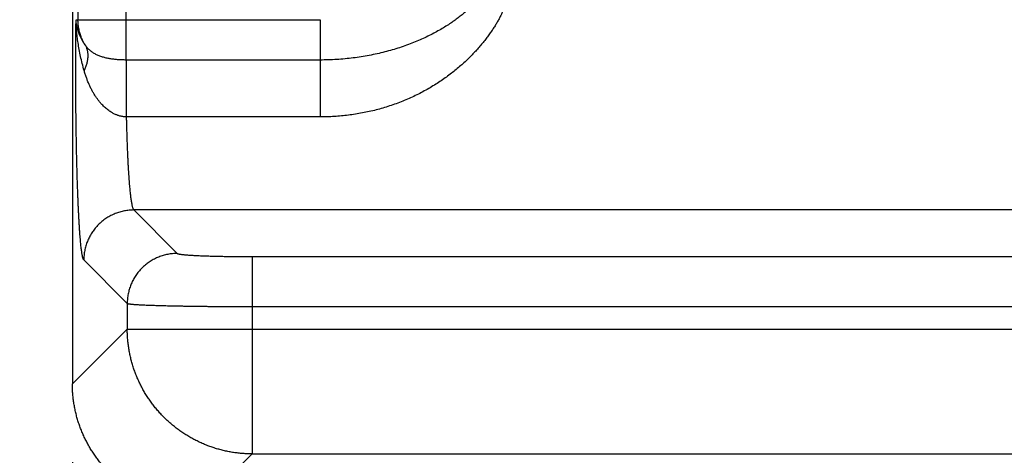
# Model space of a CAD drawing. Header units: inches. Extents: x 0 to 34, y 0 to 22.
# Tile 4 of 152: x 3.911 to 4.698, y 6.884 to 7.233. Entities that reach past the tile are written whole.
import ezdxf

# ---------------------------------------------------------------- set-up
doc = ezdxf.new("R2010")
doc.units = ezdxf.units.IN
doc.header["$LTSCALE"] = 1.87
doc.header["$MEASUREMENT"] = 0
doc.layers.get('0').update_dxf_attribs({"linetype": 'CONTINUOUS'})
doc.layers.add('DIMENSIONS', color=7, linetype='CONTINUOUS')
doc.styles.get("Standard").update_dxf_attribs({"font": 'txt', "width": 0.8})
doc.dimstyles.new('DIMSTYLE_1', dxfattribs={"dimtxt": 0.125, "dimasz": 0.18, "dimexe": 0.18, "dimexo": 0.0625, "dimgap": 0.09, "dimtad": 0, "dimtih": 1, "dimtoh": 1, "dimdec": 3, "dimzin": 4, "dimdsep": 46, "dimtxsty": 'STANDARD', "dimblk": '_FILLED', "dimblk1": '_FILLED', "dimblk2": '_FILLED', "dimcen": 0.09, "dimadec": 0, "dimazin": 0, "dimtp": 0.01, "dimtm": 0.01, "dimtfac": 1, "dimtdec": 3, "dimtofl": 0, "dimtmove": 0, "dimatfit": 3, "dimldrblk": '_FILLED', "dimfxl": 1, "dimtolj": 1, "dimtzin": 4, "dimarcsym": 0})

# ---------------------------------------------------------------- blocks, each defined once
blk = doc.blocks.new('_FILLED')
at = {"color": 0, "linetype": 'BYBLOCK'}
blk.add_solid([(0, 0), (-1, 0.1736), (-1, -0.1736)], dxfattribs=at)
blk = doc.blocks.new('*D2')
at = {"layer": 'DIMENSIONS', "color": 2, "linetype": 'CONTINUOUS'}
for p, q in [((5.68739, 8.51393), (5.68739, 5.78043)), ((3.95289, 6.87883), (3.95289, 5.78043)), ((3.95289, 5.90543), (3.59289, 5.90543)), ((5.68739, 5.90543), (6.04739, 5.90543))]:
    blk.add_line(p, q, dxfattribs=at)
at = {"layer": 'DIMENSIONS', "color": 2, "linetype": 'CONTINUOUS', "xscale": 0.18, "yscale": 0.18, "zscale": 0.18}
blk.add_blockref('_FILLED', (3.95289, 5.90543), dxfattribs=at)
at = {"layer": 'DIMENSIONS', "color": 2, "linetype": 'CONTINUOUS', "xscale": 0.18, "yscale": 0.18, "zscale": 0.18, "rotation": 180}
blk.add_blockref('_FILLED', (5.68739, 5.90543), dxfattribs=at)
at = {"layer": 'DIMENSIONS', "color": 2, "linetype": 'CONTINUOUS', "width": 0.8}
for s, p in [('[', (4.7214, 5.84293)), (']', (5.3214, 5.84293)), ('1.735', (4.0964, 5.84293)), ('44.06', (4.8214, 5.84293))]:
    blk.add_text(s, height=0.125, dxfattribs=at).set_placement(p)

msp = doc.modelspace()

# ---------------------------------------------------------------- linework, layer by layer
at = {"color": 7, "linetype": 'CONTINUOUS'}
for p, q in [((3.95289, 10.22397), (3.95289, 6.94133)), ((3.99591, 7.20027), (3.99591, 7.58258)), ((3.95736, 7.55035), (3.95736, 7.23251)), ((3.9558, 7.23251), (4.15089, 7.23251)), ((4.15089, 7.23251), (4.15089, 7.15474)), ((4.15089, 7.20027), (3.99591, 7.20027)), ((4.15089, 7.15474), (3.99596, 7.15474)), ((4.00197, 7.08034), (4.0367, 7.0456)), ((7.37281, 7.08034), (4.00197, 7.08034)), ((3.962, 7.04038), (3.99674, 7.00564)), ((4.09665, 7.0431), (4.09665, 6.88528)), ((4.09665, 7.0431), (7.27813, 7.0431)), ((3.99674, 7.00564), (3.99674, 6.98518)), ((4.09665, 7.00314), (7.27813, 7.00314)), ((3.99674, 6.98518), (3.95289, 6.94133)), ((3.99674, 6.98518), (7.37804, 6.98518)), ((4.09665, 6.88528), (4.05279, 6.84143)), ((4.09665, 6.88528), (7.27813, 6.88528))]:
    msp.add_line(p, q, dxfattribs=at)
for points, knots in [([(4.30173, 7.27022), (4.30187, 7.26974), (4.30211, 7.26875), (4.3024, 7.26721), (4.30261, 7.26558), (4.30273, 7.26387), (4.30277, 7.2621), (4.30272, 7.26026), (4.30257, 7.25837), (4.30233, 7.25643), (4.30199, 7.25442), (4.30154, 7.25232), (4.30098, 7.25013), (4.30032, 7.24788), (4.29955, 7.24557), (4.29866, 7.2432), (4.29765, 7.24077), (4.29653, 7.23827), (4.29528, 7.2357), (4.29389, 7.23306), (4.29236, 7.23035), (4.29069, 7.22756), (4.28887, 7.22472), (4.28689, 7.22182), (4.28475, 7.21887), (4.28246, 7.21586), (4.27999, 7.21282), (4.27735, 7.20974), (4.27454, 7.20664), (4.27155, 7.20352), (4.26837, 7.20039), (4.26502, 7.19728), (4.26148, 7.19418), (4.25776, 7.19111), (4.25386, 7.18809), (4.24978, 7.18513), (4.24553, 7.18225), (4.24112, 7.17946), (4.23655, 7.17677), (4.23184, 7.1742), (4.22699, 7.17175), (4.22201, 7.16945), (4.21692, 7.1673), (4.21173, 7.16531), (4.20645, 7.16348), (4.2011, 7.16181), (4.19568, 7.16032), (4.1902, 7.15901), (4.18467, 7.15787), (4.1791, 7.1569), (4.1735, 7.15611), (4.16788, 7.1555), (4.16223, 7.15506), (4.15656, 7.1548), (4.15278, 7.15474), (4.15089, 7.15474)], [0, 0, 0, 0, 0.007112, 0.014596, 0.022422, 0.030586, 0.03907, 0.047841, 0.056866, 0.066154, 0.075849, 0.086097, 0.096866, 0.108073, 0.119703, 0.131769, 0.144304, 0.157354, 0.17097, 0.185197, 0.20005, 0.21553, 0.23164, 0.24838, 0.265759, 0.283788, 0.302474, 0.321818, 0.341809, 0.362436, 0.383685, 0.405537, 0.427976, 0.45098, 0.474516, 0.498552, 0.523052, 0.547973, 0.573273, 0.598905, 0.624828, 0.650995, 0.677363, 0.703892, 0.730549, 0.757306, 0.784132, 0.811008, 0.837925, 0.864877, 0.891856, 0.918857, 0.945882, 0.97293, 1, 1, 1, 1]), ([(4.2832, 7.2624), (4.28323, 7.26224), (4.28326, 7.2619), (4.28328, 7.26137), (4.28326, 7.2608), (4.28319, 7.26018), (4.28306, 7.25951), (4.28287, 7.25878), (4.28261, 7.25797), (4.28227, 7.25709), (4.28184, 7.25612), (4.2813, 7.25506), (4.28065, 7.25391), (4.27987, 7.25265), (4.27893, 7.25129), (4.27782, 7.24979), (4.27651, 7.24817), (4.27499, 7.24642), (4.27324, 7.24454), (4.27124, 7.24253), (4.26898, 7.2404), (4.26643, 7.23816), (4.2636, 7.23582), (4.26048, 7.23341), (4.25706, 7.23095), (4.25335, 7.22845), (4.24936, 7.22595), (4.24508, 7.22345), (4.24055, 7.221), (4.23576, 7.21861), (4.23073, 7.21631), (4.22548, 7.21411), (4.22003, 7.21202), (4.21437, 7.21008), (4.20855, 7.20828), (4.20256, 7.20664), (4.19642, 7.20517), (4.19016, 7.20389), (4.18379, 7.20278), (4.17733, 7.20187), (4.17079, 7.20116), (4.16419, 7.20065), (4.15755, 7.20034), (4.15311, 7.20027), (4.15089, 7.20027)], [0, 0, 0, 0, 0.003224, 0.006634, 0.010304, 0.014307, 0.018713, 0.023591, 0.029026, 0.035131, 0.042005, 0.049682, 0.058209, 0.067729, 0.078411, 0.09042, 0.103876, 0.118873, 0.135506, 0.153852, 0.173973, 0.195926, 0.219704, 0.245284, 0.272615, 0.301618, 0.332208, 0.364277, 0.39772, 0.432424, 0.468286, 0.505203, 0.543079, 0.581825, 0.621363, 0.661618, 0.702508, 0.74395, 0.785864, 0.828179, 0.870822, 0.913723, 0.956808, 1, 1, 1, 1]), ([(3.962, 7.04038), (3.96191, 7.04047), (3.96174, 7.04074), (3.96152, 7.04124), (3.96129, 7.04193), (3.96107, 7.04279), (3.96085, 7.04382), (3.96063, 7.04503), (3.96041, 7.04642), (3.96019, 7.04798), (3.95997, 7.04971), (3.95976, 7.05161), (3.95955, 7.05368), (3.95934, 7.05591), (3.95914, 7.0583), (3.95894, 7.06085), (3.95874, 7.06356), (3.95855, 7.06642), (3.95836, 7.06943), (3.95817, 7.07259), (3.958, 7.07589), (3.95782, 7.07933), (3.95765, 7.08291), (3.95749, 7.08661), (3.95733, 7.09044), (3.95718, 7.09439), (3.95704, 7.09845), (3.9569, 7.10263), (3.95676, 7.10692), (3.95664, 7.11131), (3.95652, 7.11579), (3.9564, 7.12037), (3.9563, 7.12503), (3.9562, 7.12977), (3.9561, 7.13459), (3.95602, 7.13948), (3.95594, 7.14443), (3.95587, 7.14944), (3.95581, 7.1545), (3.95575, 7.15961), (3.95571, 7.16476), (3.95567, 7.16994), (3.95563, 7.17515), (3.95561, 7.18038), (3.95559, 7.18563), (3.95559, 7.19088), (3.95558, 7.19614), (3.95559, 7.2014), (3.95561, 7.20665), (3.95563, 7.21189), (3.95566, 7.2171), (3.9557, 7.22228), (3.95575, 7.22741), (3.95578, 7.23082), (3.9558, 7.23251)], [0, 0, 0, 0, 0.002036, 0.004882, 0.008595, 0.013199, 0.018702, 0.025104, 0.032399, 0.040579, 0.04964, 0.059573, 0.070367, 0.08201, 0.094489, 0.107789, 0.121897, 0.136798, 0.152479, 0.16892, 0.186099, 0.203991, 0.222571, 0.241824, 0.261732, 0.282277, 0.30343, 0.325161, 0.347441, 0.370245, 0.393551, 0.417335, 0.441569, 0.466222, 0.491265, 0.516666, 0.542395, 0.568424, 0.594721, 0.621258, 0.648007, 0.674938, 0.702015, 0.729201, 0.756458, 0.783761, 0.811087, 0.838416, 0.865711, 0.892925, 0.920008, 0.946912, 0.973591, 1, 1, 1, 1]), ([(3.96228, 7.19185), (3.96175, 7.19373), (3.96075, 7.19747), (3.95944, 7.20306), (3.95832, 7.20853), (3.95742, 7.2138), (3.95673, 7.21884), (3.95623, 7.22362), (3.95592, 7.22815), (3.95582, 7.23109), (3.9558, 7.23251)], [0, 0, 0, 0, 0.141933, 0.281673, 0.417349, 0.547154, 0.670206, 0.786583, 0.896458, 1, 1, 1, 1]), ([(3.96305, 7.21234), (3.96257, 7.21302), (3.96165, 7.21443), (3.9604, 7.2166), (3.95929, 7.21882), (3.95834, 7.22108), (3.95753, 7.22336), (3.95687, 7.22566), (3.95636, 7.22796), (3.956, 7.23024), (3.95585, 7.23176), (3.9558, 7.23251)], [0, 0, 0, 0, 0.116377, 0.231742, 0.346037, 0.459106, 0.570767, 0.680883, 0.789279, 0.895706, 1, 1, 1, 1]), ([(3.96305, 7.21234), (3.96275, 7.21284), (3.96215, 7.21386), (3.96133, 7.21543), (3.96059, 7.21703), (3.95992, 7.21867), (3.95932, 7.22033), (3.9588, 7.22203), (3.95836, 7.22374), (3.958, 7.22547), (3.95771, 7.22722), (3.95751, 7.22898), (3.95739, 7.23074), (3.95736, 7.23192), (3.95736, 7.23251)], [0, 0, 0, 0, 0.083302, 0.166646, 0.249998, 0.333343, 0.416678, 0.500021, 0.583393, 0.666769, 0.750124, 0.833444, 0.916732, 1, 1, 1, 1]), ([(3.96305, 7.21234), (3.96324, 7.21199), (3.9636, 7.21129), (3.96406, 7.21019), (3.96444, 7.20905), (3.96475, 7.20788), (3.96497, 7.20666), (3.96512, 7.20542), (3.96519, 7.20415), (3.96518, 7.20284), (3.96509, 7.20152), (3.96492, 7.20017), (3.96467, 7.19881), (3.96435, 7.19743), (3.96395, 7.19604), (3.96347, 7.19464), (3.96292, 7.19324), (3.9625, 7.19231), (3.96228, 7.19185)], [0, 0, 0, 0, 0.055413, 0.111183, 0.167477, 0.224454, 0.282261, 0.341033, 0.400887, 0.461927, 0.524239, 0.587894, 0.652946, 0.719433, 0.787379, 0.856794, 0.927673, 1, 1, 1, 1]), ([(3.99591, 7.20027), (3.9954, 7.20027), (3.99438, 7.20028), (3.99285, 7.20032), (3.99132, 7.20038), (3.98978, 7.20047), (3.98825, 7.20059), (3.98673, 7.20074), (3.98521, 7.20092), (3.98369, 7.20114), (3.98219, 7.20139), (3.98069, 7.20168), (3.97922, 7.20202), (3.97776, 7.2024), (3.97634, 7.20283), (3.97494, 7.20331), (3.97358, 7.20385), (3.97226, 7.20444), (3.97099, 7.20509), (3.96978, 7.2058), (3.96862, 7.20657), (3.96752, 7.2074), (3.96648, 7.20829), (3.96552, 7.20923), (3.96462, 7.21022), (3.9638, 7.21125), (3.96329, 7.21197), (3.96305, 7.21234)], [0, 0, 0, 0, 0.041944, 0.083948, 0.125992, 0.16805, 0.210102, 0.25214, 0.294151, 0.336108, 0.377977, 0.419697, 0.461204, 0.502441, 0.543345, 0.583855, 0.623929, 0.663533, 0.702646, 0.741268, 0.77941, 0.817099, 0.854366, 0.891248, 0.927789, 0.964031, 1, 1, 1, 1]), ([(3.99591, 7.20027), (3.99591, 7.19992), (3.99591, 7.1992), (3.99591, 7.19808), (3.99591, 7.19688), (3.99592, 7.19563), (3.99592, 7.19431), (3.99592, 7.19293), (3.99592, 7.19149), (3.99592, 7.18999), (3.99592, 7.18845), (3.99593, 7.18686), (3.99593, 7.18523), (3.99593, 7.18356), (3.99593, 7.18185), (3.99593, 7.18011), (3.99594, 7.17835), (3.99594, 7.17656), (3.99594, 7.17475), (3.99594, 7.17292), (3.99594, 7.17108), (3.99595, 7.16924), (3.99595, 7.16739), (3.99595, 7.16555), (3.99595, 7.16371), (3.99595, 7.16188), (3.99595, 7.16007), (3.99596, 7.15827), (3.99596, 7.15649), (3.99596, 7.15532), (3.99596, 7.15474)], [0, 0, 0, 0, 0.023099, 0.04777, 0.073954, 0.101593, 0.130622, 0.160975, 0.192583, 0.225373, 0.259269, 0.294195, 0.330069, 0.366811, 0.404334, 0.442554, 0.481382, 0.52073, 0.560507, 0.600623, 0.640984, 0.681499, 0.722075, 0.762618, 0.803035, 0.843234, 0.883121, 0.922607, 0.961599, 1, 1, 1, 1]), ([(3.99596, 7.15474), (3.99566, 7.15474), (3.99505, 7.15477), (3.99414, 7.15486), (3.99321, 7.15498), (3.99227, 7.15515), (3.99131, 7.15536), (3.99033, 7.15563), (3.98932, 7.15595), (3.98828, 7.15634), (3.9872, 7.15679), (3.98609, 7.15732), (3.98493, 7.15794), (3.98374, 7.15865), (3.98251, 7.15946), (3.98122, 7.1604), (3.97989, 7.16148), (3.97851, 7.1627), (3.9771, 7.16407), (3.97568, 7.1656), (3.97425, 7.1673), (3.97281, 7.16916), (3.97139, 7.17121), (3.96999, 7.17341), (3.96866, 7.17576), (3.96738, 7.17823), (3.96619, 7.18082), (3.96507, 7.18349), (3.96405, 7.18623), (3.96311, 7.18902), (3.96255, 7.1909), (3.96228, 7.19185)], [0, 0, 0, 0, 0.01698, 0.034113, 0.051538, 0.069384, 0.087773, 0.106816, 0.126624, 0.147353, 0.169188, 0.192295, 0.216782, 0.242716, 0.270259, 0.299884, 0.332061, 0.366707, 0.403489, 0.442489, 0.483986, 0.528224, 0.575037, 0.623957, 0.67462, 0.726835, 0.780363, 0.83478, 0.889711, 0.944876, 1, 1, 1, 1]), ([(3.99596, 7.15474), (3.99599, 7.15344), (3.99605, 7.15087), (3.99614, 7.14704), (3.99625, 7.14327), (3.99636, 7.13958), (3.99648, 7.13596), (3.99661, 7.13241), (3.99675, 7.12895), (3.99689, 7.12557), (3.99705, 7.12229), (3.9972, 7.1191), (3.99737, 7.11601), (3.99754, 7.11302), (3.99772, 7.11015), (3.9979, 7.10738), (3.99809, 7.10474), (3.99829, 7.10221), (3.99849, 7.09981), (3.9987, 7.09753), (3.99891, 7.09538), (3.99912, 7.09337), (3.99934, 7.09149), (3.99957, 7.08975), (3.99979, 7.08816), (4.00002, 7.0867), (4.00026, 7.08539), (4.00049, 7.08422), (4.00073, 7.08321), (4.00096, 7.08234), (4.0012, 7.08162), (4.00144, 7.08105), (4.00168, 7.08063), (4.00187, 7.08041), (4.00197, 7.08034)], [0, 0, 0, 0, 0.051936, 0.103075, 0.153359, 0.202725, 0.251113, 0.29847, 0.344751, 0.389904, 0.433849, 0.476506, 0.517816, 0.55773, 0.596201, 0.633181, 0.668622, 0.702471, 0.73468, 0.765203, 0.794001, 0.821035, 0.846272, 0.869681, 0.891235, 0.91091, 0.928686, 0.94455, 0.958491, 0.970508, 0.980609, 0.988825, 0.99523, 1, 1, 1, 1]), ([(4.00197, 7.08034), (4.00133, 7.08034), (4.00007, 7.08031), (3.99817, 7.08017), (3.99628, 7.07994), (3.99441, 7.07962), (3.99255, 7.07922), (3.99072, 7.07872), (3.98891, 7.07814), (3.98712, 7.07747), (3.98538, 7.07672), (3.98367, 7.07589), (3.982, 7.07498), (3.98038, 7.07398), (3.9788, 7.07292), (3.97728, 7.07178), (3.97581, 7.07057), (3.9744, 7.06929), (3.97306, 7.06794), (3.97178, 7.06653), (3.97057, 7.06507), (3.96943, 7.06354), (3.96836, 7.06197), (3.96737, 7.06035), (3.96646, 7.05868), (3.96562, 7.05697), (3.96487, 7.05522), (3.96421, 7.05344), (3.96363, 7.05163), (3.96313, 7.04979), (3.96272, 7.04794), (3.9624, 7.04606), (3.96218, 7.04418), (3.96204, 7.04228), (3.962, 7.04101), (3.962, 7.04038)], [0, 0, 0, 0, 0.030286, 0.060575, 0.090866, 0.12116, 0.151457, 0.181756, 0.212057, 0.242361, 0.272666, 0.302974, 0.333283, 0.363593, 0.393904, 0.424217, 0.45453, 0.484843, 0.515156, 0.54547, 0.575783, 0.606095, 0.636406, 0.666717, 0.697026, 0.727333, 0.757638, 0.787942, 0.818243, 0.848543, 0.878839, 0.909133, 0.939425, 0.969714, 1, 1, 1, 1]), ([(4.0367, 7.0456), (4.03607, 7.0456), (4.0348, 7.04557), (4.03291, 7.04543), (4.03102, 7.0452), (4.02915, 7.04488), (4.02729, 7.04448), (4.02545, 7.04398), (4.02364, 7.0434), (4.02186, 7.04273), (4.02011, 7.04198), (4.0184, 7.04115), (4.01674, 7.04024), (4.01511, 7.03925), (4.01354, 7.03818), (4.01202, 7.03704), (4.01055, 7.03583), (4.00914, 7.03455), (4.0078, 7.0332), (4.00652, 7.0318), (4.00531, 7.03033), (4.00417, 7.02881), (4.0031, 7.02723), (4.00211, 7.02561), (4.00119, 7.02394), (4.00036, 7.02223), (3.99961, 7.02048), (3.99894, 7.0187), (3.99836, 7.01689), (3.99787, 7.01506), (3.99746, 7.0132), (3.99714, 7.01133), (3.99691, 7.00944), (3.99677, 7.00754), (3.99674, 7.00628), (3.99674, 7.00564)], [0, 0, 0, 0, 0.030286, 0.060574, 0.090865, 0.121159, 0.151456, 0.181754, 0.212056, 0.242359, 0.272665, 0.302972, 0.333281, 0.363591, 0.393903, 0.424215, 0.454528, 0.484842, 0.515155, 0.545469, 0.575782, 0.606094, 0.636406, 0.666716, 0.697025, 0.727332, 0.757638, 0.787942, 0.818243, 0.848542, 0.878839, 0.909133, 0.939425, 0.969714, 1, 1, 1, 1]), ([(4.0367, 7.0456), (4.03675, 7.04556), (4.0369, 7.04547), (4.03717, 7.04537), (4.03755, 7.04526), (4.03804, 7.04515), (4.03863, 7.04505), (4.03933, 7.04494), (4.04013, 7.04484), (4.04103, 7.04473), (4.04203, 7.04463), (4.04313, 7.04453), (4.04433, 7.04443), (4.04562, 7.04434), (4.047, 7.04425), (4.04847, 7.04416), (4.05003, 7.04407), (4.05167, 7.04398), (4.05339, 7.0439), (4.05519, 7.04382), (4.05706, 7.04375), (4.05901, 7.04368), (4.06102, 7.04361), (4.0631, 7.04355), (4.06523, 7.04349), (4.06743, 7.04343), (4.06967, 7.04338), (4.07197, 7.04333), (4.07431, 7.04329), (4.07669, 7.04325), (4.0791, 7.04321), (4.08154, 7.04318), (4.08401, 7.04316), (4.08651, 7.04314), (4.08902, 7.04312), (4.09156, 7.04311), (4.0941, 7.0431), (4.0958, 7.0431), (4.09665, 7.0431)], [0, 0, 0, 0, 0.003325, 0.00822, 0.014795, 0.023088, 0.033102, 0.044824, 0.058236, 0.073323, 0.090068, 0.108451, 0.128443, 0.149999, 0.173067, 0.197598, 0.223558, 0.250916, 0.27962, 0.309611, 0.34083, 0.373224, 0.406745, 0.441337, 0.476938, 0.513485, 0.550905, 0.589123, 0.628065, 0.66766, 0.707837, 0.748531, 0.78968, 0.831224, 0.873098, 0.915232, 0.957556, 1, 1, 1, 1]), ([(3.99674, 7.00564), (3.99682, 7.0056), (3.99702, 7.00552), (3.99741, 7.00543), (3.99794, 7.00533), (3.99862, 7.00524), (3.99943, 7.00514), (4.00039, 7.00504), (4.00149, 7.00495), (4.00273, 7.00486), (4.0041, 7.00476), (4.00562, 7.00467), (4.00726, 7.00458), (4.00903, 7.00449), (4.01093, 7.00441), (4.01296, 7.00432), (4.01511, 7.00424), (4.01737, 7.00416), (4.01975, 7.00408), (4.02225, 7.00401), (4.02485, 7.00393), (4.02755, 7.00386), (4.03036, 7.00379), (4.03326, 7.00373), (4.03625, 7.00367), (4.03933, 7.00361), (4.04249, 7.00355), (4.04574, 7.0035), (4.04905, 7.00345), (4.05244, 7.00341), (4.0559, 7.00336), (4.05941, 7.00332), (4.06298, 7.00329), (4.06659, 7.00326), (4.07025, 7.00323), (4.07395, 7.0032), (4.07768, 7.00318), (4.08144, 7.00317), (4.08522, 7.00315), (4.08902, 7.00314), (4.09283, 7.00314), (4.09537, 7.00314), (4.09665, 7.00314)], [0, 0, 0, 0, 0.002595, 0.006573, 0.011965, 0.018778, 0.027008, 0.036648, 0.047687, 0.060109, 0.073899, 0.089036, 0.105501, 0.123271, 0.142317, 0.162608, 0.184107, 0.206786, 0.230615, 0.255568, 0.281604, 0.308679, 0.336747, 0.365769, 0.395707, 0.426522, 0.458176, 0.490631, 0.52384, 0.557749, 0.592302, 0.627443, 0.663125, 0.6993, 0.735914, 0.772912, 0.810237, 0.847839, 0.885668, 0.923673, 0.961801, 1, 1, 1, 1]), ([(4.09665, 6.88528), (4.0954, 6.88528), (4.09291, 6.88533), (4.08919, 6.88555), (4.08547, 6.88591), (4.08177, 6.8864), (4.07809, 6.88703), (4.07444, 6.8878), (4.07081, 6.8887), (4.06722, 6.88974), (4.06368, 6.89091), (4.06018, 6.89222), (4.05673, 6.89365), (4.05334, 6.89521), (4.05, 6.8969), (4.04673, 6.89871), (4.04354, 6.90064), (4.04041, 6.90269), (4.03737, 6.90485), (4.0344, 6.90713), (4.03153, 6.90951), (4.02874, 6.912), (4.02605, 6.91459), (4.02346, 6.91729), (4.02097, 6.92007), (4.01858, 6.92295), (4.01631, 6.92591), (4.01415, 6.92896), (4.0121, 6.93208), (4.01017, 6.93528), (4.00836, 6.93855), (4.00667, 6.94188), (4.00511, 6.94527), (4.00368, 6.94872), (4.00237, 6.95222), (4.0012, 6.95577), (4.00016, 6.95936), (3.99926, 6.96298), (3.99849, 6.96664), (3.99786, 6.97032), (3.99737, 6.97402), (3.99701, 6.97773), (3.99679, 6.98146), (3.99674, 6.98394), (3.99674, 6.98518)], [0, 0, 0, 0, 0.023797, 0.047596, 0.071396, 0.095198, 0.119002, 0.142807, 0.166614, 0.190423, 0.214232, 0.238043, 0.261855, 0.285669, 0.309483, 0.333299, 0.357115, 0.380932, 0.404749, 0.428567, 0.452386, 0.476204, 0.500023, 0.523842, 0.54766, 0.571478, 0.595297, 0.619114, 0.642931, 0.666747, 0.690562, 0.714376, 0.73819, 0.762002, 0.785812, 0.809621, 0.833428, 0.857235, 0.881042, 0.904846, 0.928644, 0.952434, 0.976219, 1, 1, 1, 1]), ([(4.05279, 6.84143), (4.05155, 6.84143), (4.04905, 6.84148), (4.04532, 6.84169), (4.04159, 6.84203), (4.03788, 6.84252), (4.0342, 6.84315), (4.03054, 6.84391), (4.02691, 6.84481), (4.02332, 6.84585), (4.01977, 6.84701), (4.01626, 6.84831), (4.01281, 6.84974), (4.00941, 6.8513), (4.00608, 6.85299), (4.00281, 6.85479), (3.99961, 6.85672), (3.99648, 6.85877), (3.99344, 6.86093), (3.99047, 6.8632), (3.9876, 6.86558), (3.98481, 6.86807), (3.98212, 6.87066), (3.97953, 6.87335), (3.97704, 6.87614), (3.97466, 6.87901), (3.97239, 6.88198), (3.97023, 6.88502), (3.96818, 6.88815), (3.96625, 6.89135), (3.96445, 6.89462), (3.96276, 6.89795), (3.9612, 6.90135), (3.95978, 6.9048), (3.95848, 6.9083), (3.95731, 6.91185), (3.95627, 6.91545), (3.95537, 6.91908), (3.95461, 6.92274), (3.95398, 6.92642), (3.9535, 6.93013), (3.95315, 6.93386), (3.95294, 6.93759), (3.95289, 6.94009), (3.95289, 6.94133)], [0, 0, 0, 0, 0.023837, 0.047679, 0.071508, 0.095334, 0.119165, 0.142983, 0.166799, 0.190619, 0.214428, 0.238234, 0.262046, 0.285847, 0.309645, 0.333449, 0.357243, 0.381036, 0.404835, 0.428625, 0.452414, 0.476212, 0.5, 0.523788, 0.547586, 0.571375, 0.595165, 0.618964, 0.642757, 0.666551, 0.690355, 0.714153, 0.737954, 0.761766, 0.785572, 0.809381, 0.833201, 0.857017, 0.880835, 0.904666, 0.928492, 0.952321, 0.976163, 1, 1, 1, 1])]:
    msp.add_open_spline(points, degree=3, knots=knots, dxfattribs=at)

# ---------------------------------------------------------------- dimensions: what is measured, and where the dimension line sits
at = {"layer": 'DIMENSIONS', "color": 2, "linetype": 'CONTINUOUS'}
dim = msp.add_linear_dim(base=(5.6873896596, 5.9054287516), p1=(3.9528896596, 6.8788335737), p2=(5.6873896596, 8.5139287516), dimstyle='DIMSTYLE_1', dxfattribs=at)
dim.commit()
dim.dimension.update_dxf_attribs({"geometry": '*D2', "text_midpoint": (4.758901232, 5.9054287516), "dimtype": 160})

doc.saveas('drawing.dxf')
